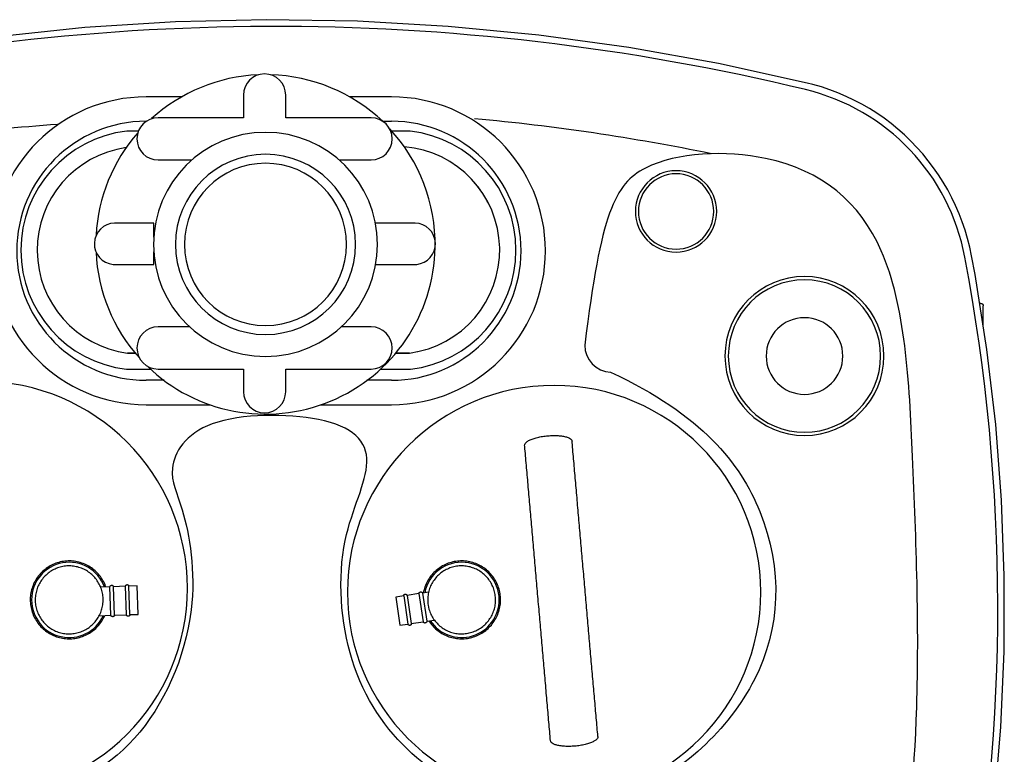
# Model space of a CAD drawing. Header units: millimetres. Extents: x -455 to 454, y -360 to 353.
# Tile 3 of 3: x -151 to 454, y -99 to 353. Entities that reach past the tile are written whole.
import ezdxf

# ---------------------------------------------------------------- set-up
doc = ezdxf.new("R2010")
doc.units = ezdxf.units.MM
for name, color, linetype, true_color in [('Material 1', 7, 'Continuous', 0xe6e6e6), ('Material 2', 5, 'Continuous', 0x0000ff), ('Material 3', 251, 'Continuous', 0x505050)]:
    doc.layers.add(name, color=color, linetype=linetype, true_color=true_color)

msp = doc.modelspace()

# ---------------------------------------------------------------- linework, layer by layer
at = {"layer": 'Material 1'}
for p, q in [((-51.46, 305.25), (-73.27, 305.25)), ((-13.51, 306.33), (-13.51, 292.45)), ((12.49, 292.45), (12.49, 306.33)), ((77.55, 305.25), (51.62, 305.25)), ((-13.51, 292.45), (-65.99, 292.45)), ((64.97, 292.45), (12.49, 292.45)), ((-73.27, 290.25), (-73.19, 290.25)), ((72.17, 290.25), (77.55, 290.25)), ((-78.05, 284.23), (-85.19, 284.23)), ((88.94, 284.23), (77.61, 284.23)), ((-65.99, 266.5), (-45.16, 266.5)), ((45.32, 266.5), (64.97, 266.5)), ((-68.56, 227.75), (-92.71, 227.75)), ((-68.56, 219.13), (-68.56, 227.75)), ((92.09, 227.75), (67.64, 227.75)), ((-68.56, 202.34), (-68.56, 210.13)), ((-93.6, 202.34), (-68.56, 202.34)), ((67.78, 202.34), (92.98, 202.34)), ((439.7, 178.38), (438.98, 178.38)), ((-46.49, 163.99), (-65.99, 163.99)), ((64.97, 163.99), (46.65, 163.99)), ((-84.72, 147.89), (-80.03, 147.89)), ((-80.03, 147.89), (-84.72, 147.89)), ((80.19, 147.89), (88.47, 147.89)), ((88.47, 147.89), (80.19, 147.89)), ((-85.34, 137.89), (-70.38, 137.89)), ((-65.99, 138.04), (-13.51, 138.04)), ((-13.51, 138.04), (-13.51, 124.16)), ((12.49, 124.16), (12.49, 138.04)), ((12.49, 138.04), (64.97, 138.04)), ((70.54, 137.89), (89.09, 137.89)), ((-62.25, 131.13), (-73.27, 131.13)), ((77.55, 131.13), (62.41, 131.13)), ((-73.27, 116.13), (-34, 116.13)), ((34.16, 116.13), (77.55, 116.13)), ((-95.54, 4.27), (-101.26, 4.08)), ((-94.95, -13.21), (-95.54, 4.27)), ((-85.9, 4.6), (-93.27, 4.35)), ((-92.68, -13.13), (-93.27, 4.35)), ((-85.31, -12.88), (-85.9, 4.6)), ((-78.87, 4.84), (-83.88, 4.67)), ((-83.29, -12.81), (-83.88, 4.67)), ((-78.28, -12.64), (-78.87, 4.84)), ((94.33, 0.07), (87.04, -1.02)), ((94.33, 0.07), (96.93, -17.22)), ((100.27, 0.97), (96.58, 0.41)), ((96.58, 0.41), (99.18, -16.88)), ((85.04, -1.32), (80.08, -2.07)), ((80.08, -2.07), (82.69, -19.37)), ((85.04, -1.32), (87.64, -18.62)), ((87.04, -1.02), (89.64, -18.32)), ((-102.13, -13.45), (-94.95, -13.21)), ((-92.68, -13.13), (-85.31, -12.88)), ((-83.29, -12.81), (-78.28, -12.64)), ((89.64, -18.32), (96.93, -17.22)), ((99.18, -16.88), (103.84, -16.18)), ((82.69, -19.37), (87.64, -18.62))]:
    msp.add_line(p, q, dxfattribs=at)
at = {"layer": 'Material 1', "flags": 128}
for points in [[(332.97, 313.77), (278.37, 325.78), (223.34, 335.6), (167.96, 343.2), (112.32, 348.59), (56.51, 351.75), (0.62, 352.67), (-55.26, 351.36), (-111.05, 347.81), (-166.65, 342.03), (-221.98, 334.04), (-276.94, 323.84), (-330.14, 311.77)], [(433.98, 207.64), (432.87, 212.92), (431.55, 218.16), (430.02, 223.34), (428.29, 228.45), (426.35, 233.49), (424.21, 238.45), (421.88, 243.32), (419.35, 248.09), (416.63, 252.76), (413.73, 257.31), (410.65, 261.75), (407.4, 266.05), (403.97, 270.23), (400.38, 274.26), (396.64, 278.15), (392.74, 281.88), (388.69, 285.46), (384.51, 288.87), (380.19, 292.11), (375.74, 295.18), (371.18, 298.06), (366.5, 300.76), (361.72, 303.27), (356.84, 305.59), (351.88, 307.71), (346.83, 309.63), (341.71, 311.35), (336.53, 312.86), (332.97, 313.77)], [(434.85, -220.38), (442.4, -174.48), (448.11, -128.31), (451.97, -81.94), (453.97, -35.47), (454.11, 11.05), (452.39, 57.54), (448.81, 103.93), (443.38, 150.13), (436.11, 196.08), (433.98, 207.64)], [(439.7, 178.38), (439.76, 178.38), (439.82, 178.38), (439.88, 178.37), (439.94, 178.36), (440, 178.35), (440.06, 178.34), (440.12, 178.32), (440.18, 178.31), (440.23, 178.29), (440.29, 178.26), (440.34, 178.24), (440.4, 178.21), (440.45, 178.18), (440.5, 178.15), (440.55, 178.12), (440.6, 178.08), (440.65, 178.05), (440.69, 178.01), (440.74, 177.97), (440.78, 177.93), (440.82, 177.88), (440.86, 177.84), (440.9, 177.79), (440.93, 177.74), (440.97, 177.69), (441, 177.64), (441.03, 177.59), (441.05, 177.54), (441.08, 177.48), (441.1, 177.43), (441.12, 177.37), (441.14, 177.31), (441.16, 177.25), (441.17, 177.2), (441.18, 177.14), (441.19, 177.08), (441.2, 177.02), (441.2, 176.96), (441.2, 176.9), (441.2, 176.88)], [(441.2, 164.27), (441.2, 164.57), (441.2, 165.34), (441.2, 166.09), (441.2, 166.83), (441.2, 167.55), (441.2, 168.25), (441.2, 168.92), (441.2, 169.58), (441.2, 170.21), (441.2, 170.82), (441.2, 171.41), (441.2, 171.97), (441.2, 172.5), (441.2, 173.01), (441.2, 173.48), (441.2, 173.93), (441.2, 174.35), (441.2, 174.74), (441.2, 175.1), (441.2, 175.42), (441.2, 175.72), (441.2, 175.98), (441.2, 176.21), (441.2, 176.41), (441.2, 176.57), (441.2, 176.7), (441.2, 176.79), (441.2, 176.85), (441.2, 176.88), (441.2, 176.88)], [(-95.54, 4.27), (-95.53, 4.32), (-95.52, 4.36), (-95.51, 4.41), (-95.49, 4.45), (-95.48, 4.49), (-95.46, 4.54), (-95.44, 4.58), (-95.42, 4.62), (-95.4, 4.66), (-95.37, 4.7), (-95.34, 4.74), (-95.32, 4.78), (-95.29, 4.81), (-95.26, 4.85), (-95.22, 4.88), (-95.19, 4.91), (-95.16, 4.95), (-95.12, 4.97), (-95.08, 5), (-95.04, 5.03), (-95.01, 5.05), (-94.97, 5.08), (-94.92, 5.1), (-94.88, 5.12), (-94.84, 5.14), (-94.8, 5.16), (-94.75, 5.17), (-94.71, 5.18), (-94.66, 5.2), (-94.62, 5.21), (-94.57, 5.21), (-94.52, 5.22), (-94.48, 5.22), (-94.43, 5.23), (-94.39, 5.23), (-94.34, 5.23), (-94.29, 5.22), (-94.25, 5.22), (-94.2, 5.21), (-94.15, 5.2), (-94.11, 5.19), (-94.06, 5.18), (-94.02, 5.16), (-93.98, 5.15), (-93.93, 5.13), (-93.89, 5.11), (-93.85, 5.09), (-93.81, 5.07), (-93.77, 5.04), (-93.73, 5.02), (-93.69, 4.99), (-93.66, 4.96), (-93.62, 4.93), (-93.59, 4.9), (-93.55, 4.87), (-93.52, 4.83), (-93.49, 4.8), (-93.46, 4.76), (-93.44, 4.72), (-93.41, 4.68), (-93.39, 4.64), (-93.36, 4.6), (-93.34, 4.56), (-93.32, 4.52), (-93.31, 4.47), (-93.29, 4.43), (-93.28, 4.39), (-93.27, 4.35)], [(-85.9, 4.6), (-85.9, 4.64), (-85.9, 4.68), (-85.89, 4.72), (-85.89, 4.76), (-85.88, 4.8), (-85.87, 4.84), (-85.86, 4.88), (-85.85, 4.92), (-85.84, 4.95), (-85.82, 4.99), (-85.81, 5.03), (-85.79, 5.07), (-85.77, 5.1), (-85.75, 5.14), (-85.73, 5.17), (-85.71, 5.2), (-85.68, 5.24), (-85.66, 5.27), (-85.63, 5.3), (-85.6, 5.33), (-85.57, 5.35), (-85.54, 5.38), (-85.51, 5.41), (-85.48, 5.43), (-85.44, 5.45), (-85.41, 5.47), (-85.37, 5.49), (-85.34, 5.51), (-85.3, 5.53), (-85.26, 5.55), (-85.23, 5.56), (-85.19, 5.57), (-85.15, 5.58), (-85.11, 5.59), (-85.07, 5.6), (-85.03, 5.61), (-84.99, 5.61), (-84.95, 5.62), (-84.91, 5.62), (-84.87, 5.62), (-84.83, 5.62), (-84.79, 5.61), (-84.75, 5.61), (-84.71, 5.6), (-84.67, 5.59), (-84.63, 5.58), (-84.59, 5.57), (-84.55, 5.56), (-84.51, 5.54), (-84.48, 5.53), (-84.44, 5.51), (-84.4, 5.49), (-84.37, 5.47), (-84.33, 5.45), (-84.3, 5.43), (-84.27, 5.4), (-84.24, 5.38), (-84.21, 5.35), (-84.18, 5.32), (-84.15, 5.29), (-84.12, 5.26), (-84.1, 5.23), (-84.07, 5.2), (-84.05, 5.17), (-84.03, 5.13), (-84.01, 5.1), (-83.99, 5.06), (-83.97, 5.03), (-83.95, 4.99), (-83.94, 4.95), (-83.93, 4.91), (-83.91, 4.88), (-83.9, 4.84), (-83.9, 4.8), (-83.89, 4.76), (-83.88, 4.72), (-83.88, 4.68), (-83.88, 4.67)], [(94.33, 0.07), (94.34, 0.12), (94.34, 0.17), (94.35, 0.21), (94.36, 0.26), (94.37, 0.3), (94.38, 0.35), (94.4, 0.39), (94.41, 0.43), (94.43, 0.48), (94.45, 0.52), (94.47, 0.56), (94.5, 0.6), (94.52, 0.64), (94.55, 0.68), (94.58, 0.72), (94.61, 0.75), (94.64, 0.79), (94.67, 0.82), (94.7, 0.85), (94.74, 0.88), (94.77, 0.91), (94.81, 0.94), (94.85, 0.97), (94.89, 0.99), (94.93, 1.02), (94.97, 1.04), (95.01, 1.06), (95.06, 1.08), (95.1, 1.09), (95.14, 1.11), (95.19, 1.12), (95.23, 1.13), (95.28, 1.14), (95.32, 1.15), (95.37, 1.16), (95.42, 1.16), (95.46, 1.16), (95.51, 1.16), (95.56, 1.16), (95.6, 1.16), (95.65, 1.15), (95.7, 1.14), (95.74, 1.14), (95.79, 1.12), (95.83, 1.11), (95.88, 1.1), (95.92, 1.08), (95.96, 1.06), (96, 1.04), (96.05, 1.02), (96.09, 1), (96.13, 0.98), (96.16, 0.95), (96.2, 0.92), (96.24, 0.89), (96.27, 0.86), (96.31, 0.83), (96.34, 0.8), (96.37, 0.76), (96.4, 0.73), (96.43, 0.69), (96.46, 0.65), (96.48, 0.61), (96.51, 0.57), (96.53, 0.53), (96.55, 0.49), (96.57, 0.45), (96.58, 0.41)], [(85.04, -1.32), (85.04, -1.28), (85.04, -1.24), (85.03, -1.2), (85.04, -1.16), (85.04, -1.12), (85.04, -1.08), (85.05, -1.04), (85.05, -1), (85.06, -0.96), (85.07, -0.92), (85.08, -0.88), (85.1, -0.85), (85.11, -0.81), (85.13, -0.77), (85.15, -0.74), (85.17, -0.7), (85.19, -0.67), (85.21, -0.63), (85.23, -0.6), (85.26, -0.57), (85.28, -0.54), (85.31, -0.51), (85.34, -0.48), (85.37, -0.45), (85.4, -0.42), (85.43, -0.4), (85.46, -0.37), (85.5, -0.35), (85.53, -0.33), (85.57, -0.31), (85.6, -0.29), (85.64, -0.27), (85.68, -0.26), (85.71, -0.24), (85.75, -0.23), (85.79, -0.22), (85.83, -0.21), (85.87, -0.2), (85.91, -0.2), (85.95, -0.19), (85.99, -0.19), (86.03, -0.19), (86.07, -0.19), (86.11, -0.19), (86.15, -0.19), (86.19, -0.2), (86.23, -0.21), (86.27, -0.21), (86.31, -0.22), (86.35, -0.23), (86.39, -0.25), (86.43, -0.26), (86.46, -0.28), (86.5, -0.3), (86.54, -0.31), (86.57, -0.33), (86.6, -0.36), (86.64, -0.38), (86.67, -0.4), (86.7, -0.43), (86.73, -0.46), (86.76, -0.48), (86.79, -0.51), (86.82, -0.54), (86.84, -0.57), (86.87, -0.61), (86.89, -0.64), (86.91, -0.67), (86.93, -0.71), (86.95, -0.75), (86.97, -0.78), (86.98, -0.82), (87, -0.86), (87.01, -0.9), (87.02, -0.93), (87.03, -0.97), (87.04, -1.01), (87.04, -1.02)], [(-92.68, -13.13), (-92.69, -13.18), (-92.7, -13.22), (-92.71, -13.27), (-92.72, -13.31), (-92.74, -13.36), (-92.76, -13.4), (-92.78, -13.44), (-92.8, -13.48), (-92.82, -13.52), (-92.85, -13.56), (-92.87, -13.6), (-92.9, -13.64), (-92.93, -13.67), (-92.96, -13.71), (-92.99, -13.74), (-93.03, -13.77), (-93.06, -13.81), (-93.1, -13.84), (-93.14, -13.86), (-93.17, -13.89), (-93.21, -13.92), (-93.25, -13.94), (-93.29, -13.96), (-93.34, -13.98), (-93.38, -14), (-93.42, -14.02), (-93.47, -14.03), (-93.51, -14.04), (-93.56, -14.06), (-93.6, -14.07), (-93.65, -14.07), (-93.69, -14.08), (-93.74, -14.08), (-93.79, -14.09), (-93.83, -14.09), (-93.88, -14.09), (-93.93, -14.08), (-93.97, -14.08), (-94.02, -14.07), (-94.06, -14.06), (-94.11, -14.05), (-94.15, -14.04), (-94.2, -14.02), (-94.24, -14.01), (-94.29, -13.99), (-94.33, -13.97), (-94.37, -13.95), (-94.41, -13.93), (-94.45, -13.9), (-94.49, -13.88), (-94.53, -13.85), (-94.56, -13.82), (-94.6, -13.79), (-94.63, -13.76), (-94.67, -13.73), (-94.7, -13.69), (-94.73, -13.66), (-94.76, -13.62), (-94.78, -13.58), (-94.81, -13.54), (-94.83, -13.5), (-94.85, -13.46), (-94.88, -13.42), (-94.89, -13.38), (-94.91, -13.33), (-94.93, -13.29), (-94.94, -13.25), (-94.95, -13.21)], [(-83.29, -12.81), (-83.29, -12.85), (-83.29, -12.9), (-83.29, -12.94), (-83.3, -12.98), (-83.31, -13.02), (-83.32, -13.05), (-83.33, -13.09), (-83.34, -13.13), (-83.35, -13.17), (-83.36, -13.21), (-83.38, -13.25), (-83.4, -13.28), (-83.42, -13.32), (-83.44, -13.35), (-83.46, -13.39), (-83.48, -13.42), (-83.51, -13.45), (-83.53, -13.48), (-83.56, -13.51), (-83.59, -13.54), (-83.62, -13.57), (-83.65, -13.6), (-83.68, -13.62), (-83.71, -13.65), (-83.75, -13.67), (-83.78, -13.69), (-83.82, -13.71), (-83.85, -13.73), (-83.89, -13.75), (-83.93, -13.76), (-83.96, -13.78), (-84, -13.79), (-84.04, -13.8), (-84.08, -13.81), (-84.12, -13.82), (-84.16, -13.82), (-84.2, -13.83), (-84.24, -13.83), (-84.28, -13.83), (-84.32, -13.83), (-84.36, -13.83), (-84.4, -13.83), (-84.44, -13.82), (-84.48, -13.82), (-84.52, -13.81), (-84.56, -13.8), (-84.6, -13.79), (-84.64, -13.78), (-84.68, -13.76), (-84.71, -13.75), (-84.75, -13.73), (-84.79, -13.71), (-84.82, -13.69), (-84.85, -13.67), (-84.89, -13.64), (-84.92, -13.62), (-84.95, -13.6), (-84.98, -13.57), (-85.01, -13.54), (-85.04, -13.51), (-85.07, -13.48), (-85.09, -13.45), (-85.12, -13.42), (-85.14, -13.38), (-85.16, -13.35), (-85.18, -13.32), (-85.2, -13.28), (-85.22, -13.24), (-85.24, -13.21), (-85.25, -13.17), (-85.26, -13.13), (-85.27, -13.09), (-85.28, -13.05), (-85.29, -13.01), (-85.3, -12.97), (-85.31, -12.93), (-85.31, -12.89), (-85.31, -12.88)], [(99.18, -16.88), (99.18, -16.93), (99.17, -16.98), (99.17, -17.02), (99.16, -17.07), (99.15, -17.11), (99.13, -17.16), (99.12, -17.2), (99.1, -17.25), (99.08, -17.29), (99.06, -17.33), (99.04, -17.37), (99.02, -17.41), (98.99, -17.45), (98.97, -17.49), (98.94, -17.53), (98.91, -17.56), (98.88, -17.6), (98.85, -17.63), (98.81, -17.66), (98.78, -17.69), (98.74, -17.72), (98.7, -17.75), (98.67, -17.78), (98.63, -17.8), (98.59, -17.83), (98.54, -17.85), (98.5, -17.87), (98.46, -17.89), (98.42, -17.9), (98.37, -17.92), (98.33, -17.93), (98.28, -17.94), (98.24, -17.95), (98.19, -17.96), (98.14, -17.97), (98.1, -17.97), (98.05, -17.97), (98, -17.97), (97.96, -17.97), (97.91, -17.97), (97.87, -17.96), (97.82, -17.95), (97.77, -17.95), (97.73, -17.94), (97.68, -17.92), (97.64, -17.91), (97.6, -17.89), (97.55, -17.87), (97.51, -17.85), (97.47, -17.83), (97.43, -17.81), (97.39, -17.79), (97.35, -17.76), (97.31, -17.73), (97.28, -17.7), (97.24, -17.67), (97.21, -17.64), (97.17, -17.61), (97.14, -17.57), (97.11, -17.54), (97.08, -17.5), (97.06, -17.46), (97.03, -17.42), (97.01, -17.38), (96.99, -17.34), (96.97, -17.3), (96.95, -17.26), (96.93, -17.22)], [(89.64, -18.32), (89.65, -18.36), (89.65, -18.4), (89.65, -18.44), (89.65, -18.48), (89.65, -18.52), (89.64, -18.56), (89.64, -18.6), (89.63, -18.64), (89.62, -18.68), (89.61, -18.72), (89.6, -18.76), (89.59, -18.8), (89.57, -18.83), (89.56, -18.87), (89.54, -18.91), (89.52, -18.94), (89.5, -18.98), (89.48, -19.01), (89.45, -19.04), (89.43, -19.08), (89.4, -19.11), (89.38, -19.14), (89.35, -19.17), (89.32, -19.19), (89.29, -19.22), (89.26, -19.25), (89.22, -19.27), (89.19, -19.29), (89.15, -19.31), (89.12, -19.33), (89.08, -19.35), (89.05, -19.37), (89.01, -19.38), (88.97, -19.4), (88.93, -19.41), (88.89, -19.42), (88.85, -19.43), (88.82, -19.44), (88.78, -19.45), (88.74, -19.45), (88.69, -19.45), (88.65, -19.45), (88.61, -19.45), (88.57, -19.45), (88.53, -19.45), (88.49, -19.44), (88.45, -19.44), (88.41, -19.43), (88.37, -19.42), (88.34, -19.41), (88.3, -19.39), (88.26, -19.38), (88.22, -19.36), (88.19, -19.35), (88.15, -19.33), (88.11, -19.31), (88.08, -19.29), (88.05, -19.26), (88.02, -19.24), (87.98, -19.21), (87.95, -19.19), (87.92, -19.16), (87.9, -19.13), (87.87, -19.1), (87.84, -19.07), (87.82, -19.04), (87.8, -19), (87.77, -18.97), (87.75, -18.93), (87.74, -18.9), (87.72, -18.86), (87.7, -18.82), (87.69, -18.79), (87.68, -18.75), (87.66, -18.71), (87.65, -18.67), (87.65, -18.63), (87.64, -18.62)]]:
    msp.add_lwpolyline(points, dxfattribs=at)
at = {"layer": 'Material 1'}
for centre, radius, start, end in [((5.51, -1044.91), 1393.4, 76.44939, 103.89625), ((0.08, 214.63), 104.28, 92.47119, 132.17517), ((-0.51, 306.33), 13, 360, 180), ((-0.23, 213.15), 105.77, 46.7986, 88.13753), ((301.34, 182.53), 130.81, 10.71842, 76.44939), ((-73.27, 210.69), 94.56, 90, 270), ((77.55, 210.69), 94.56, 270, 90), ((-65.99, 279.47), 12.97, 90, 270), ((64.97, 279.47), 12.97, 270, 90), ((5.51, -1044.91), 1342.39, 78.45549, 84.74), ((-2.35, -1445.78), 1738.63, 94.13439, 98.83501), ((-73.27, 210.69), 79.56, 90, 270), ((0.08, 214.63), 104.28, 359.1046, 42.87008), ((77.55, 210.69), 79.56, 270, 90), ((-76.56, 211.05), 73.69, 96.72617, 263.16145), ((0.08, 214.63), 104.28, 138.86538, 176.89286), ((0.08, 214.63), 68.83, 360, 180), ((80.31, 211.05), 73.69, 276.83855, 83.27383), ((-76.56, 211.05), 63.69, 98.12867, 262.64344), ((-76.56, 211.05), 63.69, 98.12867, 262.64344), ((80.31, 211.05), 63.69, 277.35656, 85.37808), ((0.08, 214.63), 55.34, 360, 180), ((0.08, 214.63), 49.84, 360, 180), ((252.39, 234.87), 25, 0, 180), ((252.39, 234.87), 23.13, 0, 180), ((80.31, 211.05), 63.69, 40.43331, 41.81046), ((80.31, 211.05), 63.69, 35.78552, 38.18989), ((80.31, 211.05), 63.69, 26.48949, 28.89204), ((252.39, 234.87), 25, 180, 360), ((252.39, 234.87), 23.13, 180, 360), ((-92.37, 215.02), 12.73, 91.54202, 264.45798), ((91.75, 215.02), 12.73, 275.54202, 88.45798), ((0.08, 214.63), 104.28, 225.88146, 359.1046), ((0.08, 214.63), 68.83, 180, 360), ((0.08, 214.63), 55.34, 180, 360), ((0.08, 214.63), 49.84, 180, 360), ((0.08, 214.63), 104.28, 182.6115, 221.85386), ((-708.83, -8.68), 1158.92, 349.51299, 10.71842), ((331.29, 146.06), 48.84, 360, 180), ((331.29, 146.06), 46.82, 360, 180), ((331.29, 146.06), 23.55, 0, 180), ((-65.99, 151.02), 12.97, 90, 270), ((64.97, 151.02), 12.97, 270, 90), ((80.31, 211.05), 63.69, 291.14054, 291.45391), ((80.31, 211.05), 63.69, 295.7352, 296.15437), ((80.31, 211.05), 63.69, 300.32986, 300.85557), ((212.87, 152.75), 16.62, 180, 267.6037), ((80.31, 211.05), 63.69, 281.95122, 282.05502), ((80.31, 211.05), 63.69, 286.54588, 286.75414), ((331.29, 146.06), 48.84, 180, 360), ((331.29, 146.06), 46.82, 180, 360), ((331.29, 146.06), 23.55, 180, 360), ((-174.94, 3.46), 127.02, 360, 180), ((177.44, 0.96), 127.02, 360, 180), ((-0.51, 124.16), 13, 180, 360), ((-174.94, 3.46), 127.02, 180, 360), ((177.44, 0.96), 127.02, 180, 360)]:
    msp.add_arc(centre, radius, start, end, dxfattribs=at)
msp.add_open_spline([(212.18, 136.14), (268.64, 109.81), (319.89, 44.22), (314.59, -56.82), (228.85, -134.02), (148.22, -135.02), (87.28, -102.62), (48.18, -46.39), (42.63, 32.96), (71.35, 85.22), (45.75, 110.82), (-41.93, 110.82), (-62.19, 76.27), (-49.2, 53.04), (-38.14, -15.37), (-77.2, -100.5), (-146.03, -128.78), (-227.65, -128.78), (-313.18, -57.02), (-313.01, 67.4), (-233.11, 129.82), (-200.2, 150.07), (-201.5, 236.23), (-227.27, 262), (-286, 281.03), (-380.46, 240.7), (-393.88, 87.27), (-404.51, -55.62), (-386.48, -202.48), (-349.33, -263.92), (-175.77, -313.69), (114.8, -313.25), (260.73, -282.23), (366.5, -262.68), (391.73, -190.12), (403.4, -63.76), (398.4, 79.25), (391.11, 218.38), (326.24, 273.96), (223.31, 270.37), (206.18, 233.63), (196.25, 152.75)], degree=3, knots=[0, 0, 0, 0, 0.269815, 0.597665, 0.922676, 1.212511, 1.451082, 1.68846, 1.915571, 2.107363, 2.308052, 2.487325, 2.656119, 2.804816, 3.012138, 3.271734, 3.544803, 3.837543, 4.184965, 4.554007, 4.843217, 5.090605, 5.266968, 5.468583, 5.688275, 6.036534, 6.473984, 6.96093, 7.357968, 7.795753, 8.389494, 9.067875, 9.666438, 10.031249, 10.371677, 10.75096, 11.198594, 11.600875, 11.9593, 12.209688, 12.455766, 12.455766, 12.455766, 12.455766], dxfattribs=at)
at = {"layer": 'Material 2', "flags": 128}
for points in [[(175.22, -90.3), (175.09, -88.89), (174.97, -87.46), (174.84, -86.03), (174.72, -84.6), (174.59, -83.16), (174.46, -81.71), (174.34, -80.26), (174.21, -78.8), (174.08, -77.34), (173.95, -75.87), (173.82, -74.4), (173.69, -72.93), (173.57, -71.45), (173.44, -69.96), (173.31, -68.47), (173.17, -66.98), (173.04, -65.48), (172.91, -63.98), (172.78, -62.47), (172.65, -60.96), (172.52, -59.45), (172.38, -57.93), (172.25, -56.41), (172.12, -54.88), (171.98, -53.35), (171.85, -51.82), (171.71, -50.29), (171.58, -48.75), (171.44, -47.21), (171.31, -45.66), (171.17, -44.11), (171.04, -42.56), (170.9, -41.01), (170.77, -39.45), (170.63, -37.9), (170.49, -36.33), (170.36, -34.77), (170.22, -33.21), (170.08, -31.64), (169.95, -30.07), (169.81, -28.5), (169.67, -26.92), (169.53, -25.35), (169.39, -23.77), (169.26, -22.19), (169.12, -20.61), (168.98, -19.03), (168.84, -17.45), (168.7, -15.87), (168.56, -14.28), (168.43, -12.7), (168.29, -11.11), (168.15, -9.52), (168.01, -7.94), (167.87, -6.35), (167.73, -4.76), (167.59, -3.17), (167.45, -1.58), (167.31, 0.01), (167.18, 1.6), (167.04, 3.18), (166.9, 4.77), (166.76, 6.36), (166.62, 7.95), (166.48, 9.54), (166.34, 11.13), (166.2, 12.71), (166.06, 14.3), (165.93, 15.88), (165.79, 17.47), (165.65, 19.05), (165.51, 20.63), (165.37, 22.21), (165.23, 23.79), (165.1, 25.37), (164.96, 26.94), (164.82, 28.52), (164.68, 30.09), (164.54, 31.66), (164.41, 33.23), (164.27, 34.8), (164.13, 36.36), (164, 37.92), (163.86, 39.48), (163.72, 41.04), (163.59, 42.6), (163.45, 44.15), (163.32, 45.7), (163.18, 47.24), (163.05, 48.79), (162.91, 50.33), (162.78, 51.87), (162.64, 53.4), (162.51, 54.93), (162.38, 56.46), (162.24, 57.98), (162.11, 59.5), (161.98, 61.02), (161.84, 62.53), (161.71, 64.04), (161.58, 65.54), (161.45, 67.04), (161.32, 68.54), (161.19, 70.03), (161.06, 71.52), (160.93, 73), (160.8, 74.48), (160.67, 75.95), (160.54, 77.42), (160.41, 78.89), (160.29, 80.35), (160.16, 81.8), (160.03, 83.25), (159.9, 84.69), (159.78, 86.13), (159.65, 87.56), (159.53, 88.99), (159.4, 90.41), (159.33, 91.22)], [(204.35, -87.76), (204.22, -86.34), (204.1, -84.91), (203.97, -83.48), (203.85, -82.05), (203.72, -80.61), (203.59, -79.16), (203.47, -77.71), (203.34, -76.25), (203.21, -74.79), (203.08, -73.33), (202.95, -71.85), (202.83, -70.38), (202.7, -68.9), (202.57, -67.41), (202.44, -65.92), (202.3, -64.43), (202.17, -62.93), (202.04, -61.43), (201.91, -59.92), (201.78, -58.41), (201.65, -56.9), (201.51, -55.38), (201.38, -53.86), (201.25, -52.33), (201.11, -50.81), (200.98, -49.27), (200.84, -47.74), (200.71, -46.2), (200.57, -44.66), (200.44, -43.11), (200.3, -41.57), (200.17, -40.01), (200.03, -38.46), (199.9, -36.91), (199.76, -35.35), (199.62, -33.79), (199.49, -32.22), (199.35, -30.66), (199.21, -29.09), (199.08, -27.52), (198.94, -25.95), (198.8, -24.38), (198.66, -22.8), (198.52, -21.22), (198.39, -19.65), (198.25, -18.07), (198.11, -16.48), (197.97, -14.9), (197.83, -13.32), (197.69, -11.73), (197.56, -10.15), (197.42, -8.56), (197.28, -6.98), (197.14, -5.39), (197, -3.8), (196.86, -2.21), (196.72, -0.62), (196.58, 0.97), (196.44, 2.55), (196.31, 4.14), (196.17, 5.73), (196.03, 7.32), (195.89, 8.91), (195.75, 10.5), (195.61, 12.09), (195.47, 13.67), (195.33, 15.26), (195.19, 16.85), (195.06, 18.43), (194.92, 20.02), (194.78, 21.6), (194.64, 23.18), (194.5, 24.76), (194.36, 26.34), (194.23, 27.92), (194.09, 29.49), (193.95, 31.07), (193.81, 32.64), (193.67, 34.21), (193.54, 35.78), (193.4, 37.35), (193.26, 38.91), (193.13, 40.47), (192.99, 42.03), (192.85, 43.59), (192.72, 45.14), (192.58, 46.7), (192.45, 48.25), (192.31, 49.79), (192.18, 51.34), (192.04, 52.88), (191.91, 54.41), (191.77, 55.95), (191.64, 57.48), (191.51, 59.01), (191.37, 60.53), (191.24, 62.05), (191.11, 63.57), (190.97, 65.08), (190.84, 66.59), (190.71, 68.09), (190.58, 69.59), (190.45, 71.09), (190.32, 72.58), (190.19, 74.07), (190.06, 75.55), (189.93, 77.03), (189.8, 78.5), (189.67, 79.97), (189.54, 81.44), (189.42, 82.9), (189.29, 84.35), (189.16, 85.8), (189.04, 87.24), (188.91, 88.68), (188.78, 90.11), (188.66, 91.54), (188.53, 92.96), (188.46, 93.77)]]:
    msp.add_lwpolyline(points, dxfattribs=at)
at = {"layer": 'Material 2'}
for points in [[(159.33, 91.22), (159.3, 91.56), (159.49, 92.26), (160.49, 93.33), (162.16, 94.36), (164.43, 95.29), (167.16, 96.08), (170.24, 96.69), (172.41, 96.96), (173.5, 97.06)], [(173.5, 97.06), (174.59, 97.15), (176.77, 97.27), (179.91, 97.2), (182.74, 96.89), (185.13, 96.37), (186.96, 95.65), (188.13, 94.77), (188.43, 94.11), (188.46, 93.77)], [(190.18, -93.59), (189.09, -93.69), (186.9, -93.8), (183.77, -93.73), (180.94, -93.43), (178.55, -92.9), (176.72, -92.18), (175.55, -91.31), (175.25, -90.65), (175.22, -90.3)], [(204.35, -87.76), (204.38, -88.1), (204.19, -88.8), (203.19, -89.87), (201.51, -90.89), (199.25, -91.83), (196.52, -92.62), (193.44, -93.23), (191.27, -93.5), (190.18, -93.59)]]:
    msp.add_open_spline(points, degree=3, dxfattribs=at)
at = {"layer": 'Material 3'}
msp.add_line((-99.77, -5.03), (-99.73, -3.75), dxfattribs=at)
at = {"layer": 'Material 3', "flags": 128}
for points in [[(-98.03, 4.19), (-98.2, 4.68), (-98.56, 5.57), (-98.95, 6.44), (-99.37, 7.3), (-99.83, 8.14), (-100.32, 8.96), (-100.85, 9.76), (-101.4, 10.54), (-101.99, 11.29), (-102.61, 12.02), (-103.25, 12.73), (-103.93, 13.41), (-104.62, 14.06), (-105.35, 14.69), (-106.1, 15.28), (-106.87, 15.85), (-107.67, 16.38), (-108.48, 16.88), (-109.32, 17.35), (-110.17, 17.78), (-111.04, 18.18), (-111.92, 18.55), (-112.82, 18.88), (-113.73, 19.17), (-114.65, 19.42), (-115.59, 19.64), (-116.53, 19.82), (-117.47, 19.97), (-118.42, 20.07), (-119.38, 20.14), (-120.33, 20.17), (-121.29, 20.16), (-122.25, 20.11), (-123.2, 20.03), (-124.15, 19.91), (-125.09, 19.75), (-126.03, 19.55), (-126.95, 19.31), (-127.87, 19.04), (-128.78, 18.73), (-129.67, 18.38), (-130.55, 18), (-131.41, 17.59), (-132.25, 17.14), (-133.08, 16.65), (-133.89, 16.14), (-134.67, 15.59), (-135.43, 15.01), (-136.17, 14.4), (-136.88, 13.77), (-137.57, 13.1), (-138.23, 12.41), (-138.86, 11.69), (-139.47, 10.95), (-140.04, 10.18), (-140.58, 9.39), (-141.09, 8.58), (-141.57, 7.75), (-142.01, 6.9), (-142.42, 6.04), (-142.79, 5.16), (-143.13, 4.26), (-143.43, 3.36), (-143.7, 2.44), (-143.93, 1.51), (-144.12, 0.57), (-144.27, -0.37), (-144.39, -1.32), (-144.47, -2.28), (-144.51, -3.23), (-144.51, -3.75)], [(144.51, -3.75), (144.49, -2.79), (144.44, -1.84), (144.34, -0.89), (144.21, 0.06), (144.04, 1), (143.83, 1.94), (143.58, 2.86), (143.3, 3.78), (142.98, 4.68), (142.63, 5.57), (142.24, 6.44), (141.81, 7.3), (141.35, 8.14), (140.86, 8.96), (140.34, 9.76), (139.78, 10.54), (139.19, 11.29), (138.58, 12.02), (137.93, 12.73), (137.26, 13.41), (136.56, 14.06), (135.83, 14.69), (135.08, 15.28), (134.31, 15.85), (133.52, 16.38), (132.7, 16.88), (131.87, 17.35), (131.01, 17.78), (130.14, 18.18), (129.26, 18.55), (128.36, 18.88), (127.45, 19.17), (126.53, 19.42), (125.6, 19.64), (124.66, 19.82), (123.71, 19.97), (122.76, 20.07), (121.81, 20.14), (120.85, 20.17), (119.89, 20.16), (118.94, 20.11), (117.98, 20.03), (117.04, 19.91), (116.09, 19.75), (115.16, 19.55), (114.23, 19.31), (113.31, 19.04), (112.41, 18.73), (111.51, 18.38), (110.64, 18), (109.77, 17.59), (108.93, 17.14), (108.1, 16.65), (107.3, 16.14), (106.51, 15.59), (105.75, 15.01), (105.01, 14.4), (104.3, 13.77), (103.61, 13.1), (102.95, 12.41), (102.32, 11.69), (101.72, 10.95), (101.14, 10.18), (100.6, 9.39), (100.09, 8.58), (99.62, 7.75), (99.17, 6.9), (98.76, 6.04), (98.39, 5.16), (98.05, 4.26), (97.75, 3.36), (97.48, 2.44), (97.25, 1.51), (97.06, 0.57), (97.05, 0.48)], [(-99.73, -3.75), (-99.74, -2.92), (-99.79, -2.08), (-99.88, -1.25), (-99.99, -0.43), (-100.14, 0.4), (-100.32, 1.21), (-100.54, 2.02), (-100.79, 2.81), (-101.06, 3.6), (-101.37, 4.38), (-101.71, 5.14), (-102.08, 5.89), (-102.48, 6.62), (-102.91, 7.33), (-103.37, 8.03), (-103.86, 8.71), (-104.37, 9.37), (-104.91, 10.01), (-105.47, 10.62), (-106.05, 11.22), (-106.66, 11.79), (-107.3, 12.33), (-107.95, 12.85), (-108.63, 13.34), (-109.32, 13.81), (-110.03, 14.24), (-110.76, 14.65), (-111.5, 15.03), (-112.26, 15.38), (-113.03, 15.7), (-113.81, 15.98), (-114.61, 16.24), (-115.41, 16.46), (-116.23, 16.65), (-117.05, 16.81), (-117.87, 16.94), (-118.7, 17.03), (-119.53, 17.09), (-120.37, 17.11), (-121.2, 17.11), (-122.03, 17.07), (-122.87, 16.99), (-123.69, 16.88), (-124.52, 16.74), (-125.33, 16.57), (-126.14, 16.36), (-126.94, 16.13), (-127.73, 15.86), (-128.51, 15.56), (-129.28, 15.22), (-130.03, 14.86), (-130.76, 14.47), (-131.48, 14.05), (-132.19, 13.6), (-132.87, 13.12), (-133.54, 12.62), (-134.18, 12.08), (-134.8, 11.53), (-135.4, 10.95), (-135.98, 10.34), (-136.53, 9.72), (-137.06, 9.07), (-137.55, 8.4), (-138.03, 7.71), (-138.47, 7.01), (-138.89, 6.28), (-139.27, 5.54), (-139.63, 4.79), (-139.96, 4.02), (-140.25, 3.24), (-140.52, 2.45), (-140.75, 1.65), (-140.95, 0.84), (-141.11, 0.02), (-141.25, -0.81), (-141.35, -1.63), (-141.42, -2.47), (-141.45, -3.3), (-141.46, -3.75)], [(141.46, -3.75), (141.44, -2.92), (141.39, -2.08), (141.31, -1.25), (141.19, -0.43), (141.04, 0.4), (140.86, 1.21), (140.64, 2.02), (140.4, 2.81), (140.12, 3.6), (139.81, 4.38), (139.47, 5.14), (139.1, 5.89), (138.7, 6.62), (138.27, 7.33), (137.81, 8.03), (137.33, 8.71), (136.82, 9.37), (136.28, 10.01), (135.72, 10.62), (135.13, 11.22), (134.52, 11.79), (133.89, 12.33), (133.23, 12.85), (132.56, 13.34), (131.87, 13.81), (131.15, 14.24), (130.43, 14.65), (129.68, 15.03), (128.92, 15.38), (128.15, 15.7), (127.37, 15.98), (126.57, 16.24), (125.77, 16.46), (124.96, 16.65), (124.14, 16.81), (123.31, 16.94), (122.48, 17.03), (121.65, 17.09), (120.82, 17.11), (119.98, 17.11), (119.15, 17.07), (118.32, 16.99), (117.49, 16.88), (116.67, 16.74), (115.85, 16.57), (115.04, 16.36), (114.24, 16.13), (113.45, 15.86), (112.67, 15.56), (111.91, 15.22), (111.16, 14.86), (110.42, 14.47), (109.7, 14.05), (109, 13.6), (108.31, 13.12), (107.65, 12.62), (107, 12.08), (106.38, 11.53), (105.78, 10.95), (105.21, 10.34), (104.65, 9.72), (104.13, 9.07), (103.63, 8.4), (103.16, 7.71), (102.71, 7.01), (102.3, 6.28), (101.91, 5.54), (101.55, 4.79), (101.23, 4.02), (100.93, 3.24), (100.67, 2.45), (100.44, 1.65), (100.24, 0.84), (100.07, 0.02), (99.94, -0.81), (99.83, -1.63), (99.77, -2.47), (99.73, -3.3), (99.73, -3.75)], [(-144.51, -3.75), (-144.49, -4.71), (-144.44, -5.66), (-144.34, -6.61), (-144.21, -7.56), (-144.04, -8.5), (-143.83, -9.44), (-143.58, -10.36), (-143.3, -11.28), (-142.98, -12.18), (-142.63, -13.07), (-142.24, -13.94), (-141.81, -14.8), (-141.35, -15.64), (-140.86, -16.46), (-140.34, -17.26), (-139.78, -18.04), (-139.19, -18.79), (-138.58, -19.52), (-137.93, -20.23), (-137.26, -20.91), (-136.56, -21.56), (-135.83, -22.19), (-135.08, -22.78), (-134.31, -23.35), (-133.52, -23.88), (-132.7, -24.38), (-131.87, -24.85), (-131.01, -25.28), (-130.14, -25.68), (-129.26, -26.05), (-128.36, -26.38), (-127.45, -26.67), (-126.53, -26.92), (-125.6, -27.14), (-124.66, -27.32), (-123.71, -27.47), (-122.76, -27.57), (-121.81, -27.64), (-120.85, -27.67), (-119.89, -27.66), (-118.94, -27.61), (-117.98, -27.53), (-117.04, -27.41), (-116.09, -27.25), (-115.16, -27.05), (-114.23, -26.81), (-113.31, -26.54), (-112.41, -26.23), (-111.51, -25.88), (-110.64, -25.5), (-109.77, -25.09), (-108.93, -24.64), (-108.1, -24.15), (-107.3, -23.64), (-106.51, -23.09), (-105.75, -22.51), (-105.01, -21.9), (-104.3, -21.27), (-103.61, -20.6), (-102.95, -19.91), (-102.32, -19.19), (-101.72, -18.45), (-101.14, -17.68), (-100.6, -16.89), (-100.09, -16.08), (-99.62, -15.25), (-99.17, -14.4), (-98.76, -13.54), (-98.68, -13.33)], [(-141.46, -3.75), (-141.44, -4.58), (-141.39, -5.42), (-141.31, -6.25), (-141.19, -7.07), (-141.04, -7.9), (-140.86, -8.71), (-140.64, -9.52), (-140.4, -10.31), (-140.12, -11.1), (-139.81, -11.88), (-139.47, -12.64), (-139.1, -13.39), (-138.7, -14.12), (-138.27, -14.83), (-137.81, -15.53), (-137.33, -16.21), (-136.82, -16.87), (-136.28, -17.51), (-135.72, -18.12), (-135.13, -18.72), (-134.52, -19.29), (-133.89, -19.83), (-133.23, -20.35), (-132.56, -20.84), (-131.87, -21.31), (-131.15, -21.74), (-130.43, -22.15), (-129.68, -22.53), (-128.92, -22.88), (-128.15, -23.2), (-127.37, -23.48), (-126.57, -23.74), (-125.77, -23.96), (-124.96, -24.15), (-124.14, -24.31), (-123.31, -24.44), (-122.48, -24.53), (-121.65, -24.59), (-120.82, -24.61), (-119.98, -24.61), (-119.15, -24.57), (-118.32, -24.49), (-117.49, -24.38), (-116.67, -24.24), (-115.85, -24.07), (-115.04, -23.86), (-114.24, -23.63), (-113.45, -23.36), (-112.67, -23.06), (-111.91, -22.72), (-111.16, -22.36), (-110.42, -21.97), (-109.7, -21.55), (-109, -21.1), (-108.31, -20.62), (-107.65, -20.12), (-107, -19.58), (-106.38, -19.03), (-105.78, -18.45), (-105.21, -17.84), (-104.65, -17.22), (-104.13, -16.57), (-103.63, -15.9), (-103.16, -15.21), (-102.71, -14.51), (-102.3, -13.78), (-101.91, -13.04), (-101.55, -12.29), (-101.23, -11.52), (-100.93, -10.74), (-100.67, -9.95), (-100.44, -9.15), (-100.24, -8.34), (-100.07, -7.52), (-99.94, -6.69), (-99.83, -5.87), (-99.77, -5.03)], [(99.73, -3.75), (99.74, -4.58), (99.79, -5.42), (99.88, -6.25), (99.99, -7.07)], [(99.99, -7.07), (100.54, -9.52), (100.79, -10.31), (101.06, -11.1), (101.37, -11.88), (101.71, -12.64), (102.08, -13.39), (102.48, -14.12), (102.91, -14.83), (103.37, -15.53), (103.86, -16.21), (104.37, -16.87), (104.91, -17.51), (105.47, -18.12), (106.05, -18.72), (106.66, -19.29), (107.3, -19.83), (107.95, -20.35), (108.63, -20.84), (109.32, -21.31), (110.03, -21.74), (110.76, -22.15), (111.5, -22.53), (112.26, -22.88), (113.03, -23.2), (113.81, -23.48), (114.61, -23.74), (115.41, -23.96), (116.23, -24.15), (117.05, -24.31), (117.87, -24.44), (118.7, -24.53), (119.53, -24.59), (120.37, -24.61), (121.2, -24.61), (122.03, -24.57), (122.87, -24.49), (123.69, -24.38), (124.52, -24.24), (125.33, -24.07), (126.14, -23.86), (126.94, -23.63), (127.73, -23.36), (128.51, -23.06), (129.28, -22.72), (130.03, -22.36), (130.76, -21.97), (131.48, -21.55), (132.19, -21.1), (132.87, -20.62), (133.54, -20.12), (134.18, -19.58), (134.8, -19.03), (135.4, -18.45), (135.98, -17.84), (136.53, -17.22), (137.06, -16.57), (137.55, -15.9), (138.03, -15.21), (138.47, -14.51), (138.89, -13.78), (139.27, -13.04), (139.63, -12.29), (139.96, -11.52), (140.25, -10.74), (140.52, -9.95), (140.75, -9.15), (140.95, -8.34), (141.11, -7.52), (141.25, -6.69), (141.35, -5.87), (141.42, -5.03), (141.45, -4.2), (141.46, -3.75)], [(100.48, -16.69), (100.85, -17.26), (101.4, -18.04), (101.99, -18.79), (102.61, -19.52), (103.25, -20.23), (103.93, -20.91), (104.62, -21.56), (105.35, -22.19), (106.1, -22.78), (106.87, -23.35), (107.67, -23.88), (108.48, -24.38), (109.32, -24.85), (110.17, -25.28), (111.04, -25.68), (111.92, -26.05), (112.82, -26.38), (113.73, -26.67), (114.65, -26.92), (115.59, -27.14), (116.53, -27.32), (117.47, -27.47), (118.42, -27.57), (119.38, -27.64), (120.33, -27.67), (121.29, -27.66), (122.25, -27.61), (123.2, -27.53), (124.15, -27.41), (125.09, -27.25), (126.03, -27.05), (126.95, -26.81), (127.87, -26.54), (128.78, -26.23), (129.67, -25.88), (130.55, -25.5), (131.41, -25.09), (132.25, -24.64), (133.08, -24.15), (133.89, -23.64), (134.67, -23.09), (135.43, -22.51), (136.17, -21.9), (136.88, -21.27), (137.57, -20.6), (138.23, -19.91), (138.86, -19.19), (139.47, -18.45), (140.04, -17.68), (140.58, -16.89), (141.09, -16.08), (141.57, -15.25), (142.01, -14.4), (142.42, -13.54), (142.79, -12.66), (143.13, -11.76), (143.43, -10.86), (143.7, -9.94), (143.93, -9.01), (144.12, -8.07), (144.27, -7.13), (144.39, -6.18), (144.47, -5.22), (144.51, -4.27), (144.51, -3.75)]]:
    msp.add_lwpolyline(points, dxfattribs=at)
at = {"layer": 'Material 3'}
for centre, radius, start, end in [((-120.59, -3.75), 23.12, 20.01953, 180), ((120.59, -3.75), 23.12, 0, 169.11806), ((-120.59, -3.75), 23.12, 180, 335.40173), ((120.59, -3.75), 23.12, 213.66538, 0), ((-120.59, -3.75), 23.92, 333, 336.36306)]:
    msp.add_arc(centre, radius, start, end, dxfattribs=at)

doc.saveas('drawing.dxf')
